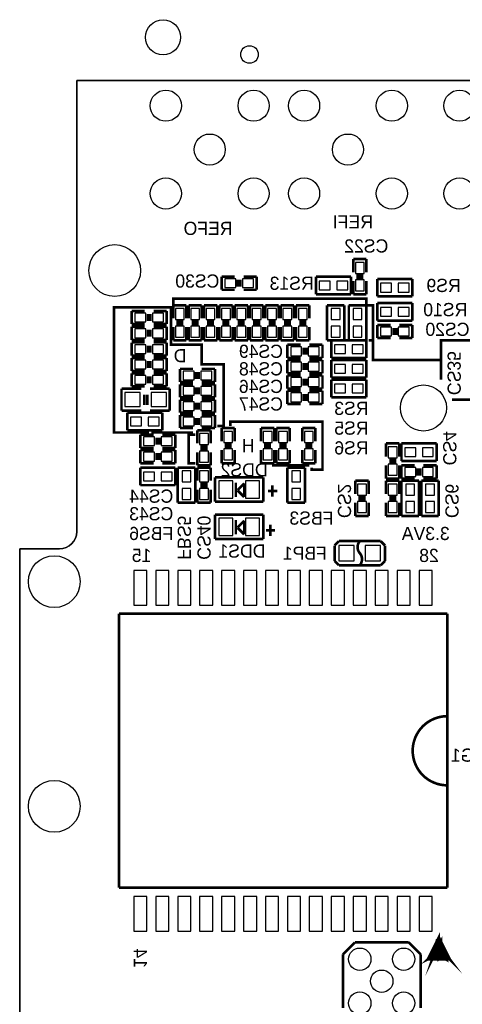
# Model space of a CAD drawing. Extents: x -225 to 585, y -158 to 406.
# Tile 25 of 47: x 0 to 26, y 29 to 86. Entities that reach past the tile are written whole.
import ezdxf

# ---------------------------------------------------------------- set-up
doc = ezdxf.new("R2010")
doc.units = 0
for name, color, linetype in [('BOARD_GEOMETRY_OUTLINE', 3, 'CONTINUOUS'), ('BOARD_GEOMETRY_SILKSCREEN_B', 1, 'CONTINUOUS'), ('PACKAGE_GEOMETRY_SILKSCREEN_B', 4, 'CONTINUOUS'), ('PIN_B', 5, 'CONTINUOUS'), ('REF_DES_SILKSCREEN_B', 6, 'CONTINUOUS')]:
    doc.layers.add(name, color=color, linetype=linetype)

msp = doc.modelspace()

# ---------------------------------------------------------------- linework, layer by layer
at = {"layer": 'BOARD_GEOMETRY_OUTLINE'}
msp.add_lwpolyline([(2.29997, 55.499762), (0, 55.499762), (0, 6.09981), (0, 0), (68.999862, 0.001016), (68.999862, 6.09981), (68.999862, 60.299854), (67.399916, 60.299854, -0.414241), (66.399918, 61.299852), (66.399918, 71.09968), (65.299844, 71.09968, -0.414195), (64.299846, 72.099678), (64.299846, 82.599784), (3.299968, 82.599784), (3.299968, 56.49976, -0.414195)], format="xyb", close=True, dxfattribs=at)
for points in [[(3.299968, 82.599784), (64.299846, 82.599784)], [(3.299968, 56.503824), (3.299968, 82.599784)], [(3.299968, 82.599784), (64.299846, 82.599784)], [(3.299968, 56.49976), (3.299968, 82.599784)], [(3.299968, 56.49976), (3.299968, 71.599806)], [(0, 55.499762), (2.302002, 55.499762)], [(0, 55.499762), (2.29997, 55.499762)], [(0, 25.599644), (0, 55.499762)], [(0, 6.09981), (0, 55.499762)], [(0, 55.499762), (2.29997, 55.499762)], [(0, 6.09981), (0, 55.499762)]]:
    msp.add_lwpolyline(points, dxfattribs=at)
msp.add_lwpolyline([(2.29997, 55.499762, 0.414195), (3.299968, 56.49976)], format="xyb", dxfattribs=at)
msp.add_lwpolyline([(2.29997, 55.499762, 0.414195), (3.299968, 56.49976)], format="xyb", dxfattribs=at)
at = {"layer": 'BOARD_GEOMETRY_SILKSCREEN_B', "const_width": 0.1524}
for points in [[(7.493, 62.23), (5.461, 62.23), (5.461, 69.469), (8.763, 69.469), (8.763, 67.31), (10.541, 67.31), (10.541, 66.167), (11.811, 66.167), (11.811, 62.611), (11.43, 62.611)], [(8.89, 69.596), (8.89, 69.977), (20.066, 69.977), (20.066, 69.596), (20.447, 69.596), (20.447, 67.564), (20.193, 67.564)], [(20.447, 67.564), (20.447, 66.421), (24.384, 66.421), (24.384, 67.564), (36.195, 67.564), (36.195, 64.135), (25.019, 64.135)], [(24.384, 66.421), (24.384, 65.278)], [(12.192, 62.611), (12.192, 62.865), (17.526, 62.865), (17.526, 60.071), (16.891, 60.071), (16.891, 60.198)], [(7.62, 62.23), (10.033, 62.23)], [(10.16, 62.103), (9.779, 62.103), (9.779, 60.452), (10.16, 60.452)], [(16.764, 60.325), (14.605, 60.325)]]:
    msp.add_lwpolyline(points, dxfattribs=at)
at = {"layer": 'PACKAGE_GEOMETRY_SILKSCREEN_B', "const_width": 0.1524}
for points in [[(19.304, 72.263), (19.304, 71.501)], [(20.066, 72.263), (19.304, 72.263)], [(20.066, 71.501), (20.066, 72.263)], [(11.684, 71.247), (11.684, 70.485)], [(12.446, 71.247), (11.684, 71.247)], [(13.716, 71.247), (12.954, 71.247)], [(13.716, 70.485), (13.716, 71.247)], [(17.145, 71.247), (19.177, 71.247)], [(17.145, 70.231), (17.145, 71.247)], [(19.177, 71.247), (19.177, 70.231)], [(19.8882, 71.3232), (19.4818, 71.3232)], [(19.8882, 71.1708), (19.4818, 71.1708)], [(12.6238, 71.0692), (12.6238, 70.6628)], [(12.7762, 71.0692), (12.7762, 70.6628)], [(19.304, 70.993), (19.304, 70.231)], [(20.066, 70.231), (20.066, 70.993)], [(20.701, 71.12), (22.733, 71.12)], [(20.701, 70.104), (20.701, 71.12)], [(22.733, 71.12), (22.733, 70.104)], [(11.684, 70.485), (12.446, 70.485)], [(12.954, 70.485), (13.716, 70.485)], [(19.177, 70.231), (17.145, 70.231)], [(19.304, 70.231), (20.066, 70.231)], [(22.733, 70.104), (20.701, 70.104)], [(8.89, 69.596), (8.89, 68.834)], [(9.652, 69.596), (8.89, 69.596)], [(9.652, 68.834), (9.652, 69.596)], [(9.779, 69.596), (9.779, 68.834)], [(10.541, 69.596), (9.779, 69.596)], [(10.541, 68.834), (10.541, 69.596)], [(10.668, 69.596), (10.668, 68.834)], [(11.43, 69.596), (10.668, 69.596)], [(11.43, 68.834), (11.43, 69.596)], [(11.557, 69.596), (11.557, 68.834)], [(12.319, 69.596), (11.557, 69.596)], [(12.319, 68.834), (12.319, 69.596)], [(12.446, 69.596), (12.446, 68.834)], [(13.208, 69.596), (12.446, 69.596)], [(13.208, 68.834), (13.208, 69.596)], [(13.335, 69.596), (13.335, 68.834)], [(14.097, 69.596), (13.335, 69.596)], [(14.097, 68.834), (14.097, 69.596)], [(14.224, 69.596), (14.224, 68.834)], [(14.986, 69.596), (14.224, 69.596)], [(14.986, 68.834), (14.986, 69.596)], [(15.113, 69.596), (15.113, 68.834)], [(15.875, 69.596), (15.113, 69.596)], [(15.875, 68.834), (15.875, 69.596)], [(16.002, 69.596), (16.002, 68.834)], [(16.764, 69.596), (16.002, 69.596)], [(16.764, 68.834), (16.764, 69.596)], [(17.78, 67.564), (17.78, 69.596)], [(17.78, 69.596), (18.796, 69.596)], [(18.796, 69.596), (18.796, 67.564)], [(19.05, 67.564), (19.05, 69.596)], [(19.05, 69.596), (20.066, 69.596)], [(20.066, 69.596), (20.066, 67.564)], [(20.701, 69.723), (22.733, 69.723)], [(20.701, 68.707), (20.701, 69.723)], [(22.733, 69.723), (22.733, 68.707)], [(6.477, 69.2658), (6.477, 68.5038)], [(7.239, 69.2658), (6.477, 69.2658)], [(7.4168, 69.088), (7.4168, 68.6816)], [(7.5692, 69.088), (7.5692, 68.6816)], [(8.509, 69.2658), (7.747, 69.2658)], [(8.509, 68.5038), (8.509, 69.2658)], [(6.477, 68.5038), (7.239, 68.5038)], [(6.477, 68.3514), (6.477, 67.5894)], [(7.239, 68.3514), (6.477, 68.3514)], [(7.747, 68.5038), (8.509, 68.5038)], [(8.509, 68.3514), (7.747, 68.3514)], [(8.509, 67.5894), (8.509, 68.3514)], [(8.89, 68.326), (8.89, 67.564)], [(9.0678, 68.6562), (9.4742, 68.6562)], [(9.0678, 68.5038), (9.4742, 68.5038)], [(9.652, 67.564), (9.652, 68.326)], [(9.779, 68.326), (9.779, 67.564)], [(9.9568, 68.6562), (10.3632, 68.6562)], [(9.9568, 68.5038), (10.3632, 68.5038)], [(10.541, 67.564), (10.541, 68.326)], [(10.668, 68.326), (10.668, 67.564)], [(10.8458, 68.6562), (11.2522, 68.6562)], [(10.8458, 68.5038), (11.2522, 68.5038)], [(11.43, 67.564), (11.43, 68.326)], [(11.557, 68.326), (11.557, 67.564)], [(11.7348, 68.6562), (12.1412, 68.6562)], [(11.7348, 68.5038), (12.1412, 68.5038)], [(12.319, 67.564), (12.319, 68.326)], [(12.446, 68.326), (12.446, 67.564)], [(12.6238, 68.6562), (13.0302, 68.6562)], [(12.6238, 68.5038), (13.0302, 68.5038)], [(13.208, 67.564), (13.208, 68.326)], [(13.335, 68.326), (13.335, 67.564)], [(13.5128, 68.6562), (13.9192, 68.6562)], [(13.5128, 68.5038), (13.9192, 68.5038)], [(14.097, 67.564), (14.097, 68.326)], [(14.224, 68.326), (14.224, 67.564)], [(14.4018, 68.6562), (14.8082, 68.6562)], [(14.4018, 68.5038), (14.8082, 68.5038)], [(14.986, 67.564), (14.986, 68.326)], [(15.113, 68.326), (15.113, 67.564)], [(15.2908, 68.6562), (15.6972, 68.6562)], [(15.2908, 68.5038), (15.6972, 68.5038)], [(15.875, 67.564), (15.875, 68.326)], [(16.002, 68.326), (16.002, 67.564)], [(16.1798, 68.6562), (16.5862, 68.6562)], [(16.1798, 68.5038), (16.5862, 68.5038)], [(16.764, 67.564), (16.764, 68.326)], [(22.733, 68.707), (20.701, 68.707)], [(20.701, 68.453), (20.701, 67.691)], [(21.463, 68.453), (20.701, 68.453)], [(22.733, 68.453), (21.971, 68.453)], [(22.733, 67.691), (22.733, 68.453)], [(7.4168, 68.1736), (7.4168, 67.7672)], [(7.5692, 68.1736), (7.5692, 67.7672)], [(21.6408, 67.8688), (21.6408, 68.2752)], [(21.7932, 67.8688), (21.7932, 68.2752)], [(6.477, 67.5894), (7.239, 67.5894)], [(6.477, 67.437), (6.477, 66.675)], [(7.239, 67.437), (6.477, 67.437)], [(7.4168, 67.2592), (7.4168, 66.8528)], [(7.5692, 67.2592), (7.5692, 66.8528)], [(7.747, 67.5894), (8.509, 67.5894)], [(8.509, 67.437), (7.747, 67.437)], [(8.509, 66.675), (8.509, 67.437)], [(8.89, 67.564), (9.652, 67.564)], [(9.779, 67.564), (10.541, 67.564)], [(10.668, 67.564), (11.43, 67.564)], [(11.557, 67.564), (12.319, 67.564)], [(12.446, 67.564), (13.208, 67.564)], [(13.335, 67.564), (14.097, 67.564)], [(14.224, 67.564), (14.986, 67.564)], [(15.113, 67.564), (15.875, 67.564)], [(15.494, 67.31), (15.494, 66.548)], [(16.256, 67.31), (15.494, 67.31)], [(16.002, 67.564), (16.764, 67.564)], [(17.526, 67.31), (16.764, 67.31)], [(17.526, 66.548), (17.526, 67.31)], [(18.796, 67.564), (17.78, 67.564)], [(18.034, 67.564), (20.066, 67.564)], [(18.034, 66.548), (18.034, 67.564)], [(20.066, 67.564), (19.05, 67.564)], [(20.066, 67.564), (20.066, 66.548)], [(20.701, 67.691), (21.463, 67.691)], [(21.971, 67.691), (22.733, 67.691)], [(6.477, 66.675), (7.239, 66.675)], [(7.747, 66.675), (8.509, 66.675)], [(16.4338, 67.1322), (16.4338, 66.7258)], [(16.5862, 67.1322), (16.5862, 66.7258)], [(6.477, 66.548), (6.477, 65.786)], [(7.239, 66.548), (6.477, 66.548)], [(7.4168, 66.3702), (7.4168, 65.9638)], [(7.5692, 66.3702), (7.5692, 65.9638)], [(8.509, 66.548), (7.747, 66.548)], [(8.509, 65.786), (8.509, 66.548)], [(15.494, 66.548), (16.256, 66.548)], [(15.494, 66.421), (15.494, 65.659)], [(16.256, 66.421), (15.494, 66.421)], [(16.4338, 66.2432), (16.4338, 65.8368)], [(16.5862, 66.2432), (16.5862, 65.8368)], [(16.764, 66.548), (17.526, 66.548)], [(17.526, 66.421), (16.764, 66.421)], [(17.526, 65.659), (17.526, 66.421)], [(20.066, 66.548), (18.034, 66.548)], [(18.034, 66.421), (20.066, 66.421)], [(18.034, 65.405), (18.034, 66.421)], [(20.066, 66.421), (20.066, 65.405)], [(6.477, 65.786), (7.239, 65.786)], [(6.477, 65.659), (6.477, 64.897)], [(7.239, 65.659), (6.477, 65.659)], [(7.4168, 65.4812), (7.4168, 65.0748)], [(7.5692, 65.4812), (7.5692, 65.0748)], [(7.747, 65.786), (8.509, 65.786)], [(8.509, 65.659), (7.747, 65.659)], [(8.509, 64.897), (8.509, 65.659)], [(9.271, 65.913), (9.271, 65.151)], [(10.033, 65.913), (9.271, 65.913)], [(10.2108, 65.3288), (10.2108, 65.7352)], [(10.3632, 65.3288), (10.3632, 65.7352)], [(11.303, 65.913), (10.541, 65.913)], [(11.303, 65.151), (11.303, 65.913)], [(15.494, 65.659), (16.256, 65.659)], [(15.494, 65.532), (15.494, 64.77)], [(16.256, 65.532), (15.494, 65.532)], [(16.764, 65.659), (17.526, 65.659)], [(17.526, 65.532), (16.764, 65.532)], [(17.526, 64.77), (17.526, 65.532)], [(6.477, 64.897), (7.239, 64.897)], [(7.747, 64.897), (8.509, 64.897)], [(9.271, 65.151), (10.033, 65.151)], [(9.271, 65.024), (9.271, 64.262)], [(10.033, 65.024), (9.271, 65.024)], [(10.541, 65.151), (11.303, 65.151)], [(11.303, 65.024), (10.541, 65.024)], [(11.303, 64.262), (11.303, 65.024)], [(16.4338, 65.3542), (16.4338, 64.9478)], [(16.5862, 65.3542), (16.5862, 64.9478)], [(20.066, 65.405), (18.034, 65.405)], [(18.034, 65.278), (20.066, 65.278)], [(18.034, 64.262), (18.034, 65.278)], [(20.066, 65.278), (20.066, 64.262)], [(5.8928, 64.77), (5.8928, 63.5)], [(7.0358, 64.77), (5.8928, 64.77)], [(7.2136, 64.4144), (7.2136, 63.8302)], [(7.3914, 64.4144), (7.3914, 63.8302)], [(7.5438, 64.77), (8.6868, 64.77)], [(8.6868, 64.77), (8.6868, 63.5)], [(10.2108, 64.4398), (10.2108, 64.8462)], [(10.3632, 64.4398), (10.3632, 64.8462)], [(15.494, 64.77), (16.256, 64.77)], [(15.494, 64.643), (15.494, 63.881)], [(16.256, 64.643), (15.494, 64.643)], [(16.4338, 64.4652), (16.4338, 64.0588)], [(16.5862, 64.4652), (16.5862, 64.0588)], [(16.764, 64.77), (17.526, 64.77)], [(17.526, 64.643), (16.764, 64.643)], [(17.526, 63.881), (17.526, 64.643)], [(9.271, 64.262), (10.033, 64.262)], [(9.271, 64.135), (9.271, 63.373)], [(10.033, 64.135), (9.271, 64.135)], [(10.2108, 63.5508), (10.2108, 63.9572)], [(10.3632, 63.5508), (10.3632, 63.9572)], [(10.541, 64.262), (11.303, 64.262)], [(11.303, 64.135), (10.541, 64.135)], [(11.303, 63.373), (11.303, 64.135)], [(15.494, 63.881), (16.256, 63.881)], [(16.764, 63.881), (17.526, 63.881)], [(20.066, 64.262), (18.034, 64.262)], [(5.8928, 63.5), (7.0358, 63.5)], [(6.223, 63.373), (8.255, 63.373)], [(6.223, 62.357), (6.223, 63.373)], [(8.6868, 63.5), (7.5438, 63.5)], [(8.255, 63.373), (8.255, 62.357)], [(9.271, 63.373), (10.033, 63.373)], [(9.271, 63.246), (9.271, 62.484)], [(10.033, 63.246), (9.271, 63.246)], [(10.541, 63.373), (11.303, 63.373)], [(11.303, 63.246), (10.541, 63.246)], [(11.303, 62.484), (11.303, 63.246)], [(10.2108, 62.6618), (10.2108, 63.0682)], [(10.3632, 62.6618), (10.3632, 63.0682)], [(8.255, 62.357), (6.223, 62.357)], [(6.985, 62.103), (6.985, 61.341)], [(7.747, 62.103), (6.985, 62.103)], [(9.017, 62.103), (8.255, 62.103)], [(9.017, 61.341), (9.017, 62.103)], [(9.271, 62.484), (10.033, 62.484)], [(10.287, 62.357), (10.287, 61.595)], [(11.049, 62.357), (10.287, 62.357)], [(10.541, 62.484), (11.303, 62.484)], [(11.049, 61.595), (11.049, 62.357)], [(11.684, 62.484), (11.684, 61.722)], [(12.446, 62.484), (11.684, 62.484)], [(12.446, 61.722), (12.446, 62.484)], [(13.97, 62.484), (13.97, 61.722)], [(14.732, 62.484), (13.97, 62.484)], [(14.732, 61.722), (14.732, 62.484)], [(14.859, 62.484), (14.859, 61.722)], [(15.621, 62.484), (14.859, 62.484)], [(15.621, 61.722), (15.621, 62.484)], [(16.3576, 62.484), (16.3576, 61.722)], [(17.1196, 62.484), (16.3576, 62.484)], [(17.1196, 61.722), (17.1196, 62.484)], [(7.9248, 61.9252), (7.9248, 61.5188)], [(8.0772, 61.9252), (8.0772, 61.5188)], [(12.2682, 61.5442), (11.8618, 61.5442)], [(14.5542, 61.5442), (14.1478, 61.5442)], [(15.4432, 61.5442), (15.0368, 61.5442)], [(16.9418, 61.5442), (16.5354, 61.5442)], [(21.209, 61.595), (21.209, 60.833)], [(21.971, 61.595), (21.209, 61.595)], [(21.971, 60.833), (21.971, 61.595)], [(22.098, 61.595), (24.13, 61.595)], [(22.098, 60.579), (22.098, 61.595)], [(24.13, 61.595), (24.13, 60.579)], [(6.985, 61.341), (7.747, 61.341)], [(6.985, 61.214), (6.985, 60.452)], [(7.747, 61.214), (6.985, 61.214)], [(7.9248, 61.0362), (7.9248, 60.6298)], [(8.0772, 61.0362), (8.0772, 60.6298)], [(8.255, 61.341), (9.017, 61.341)], [(9.017, 61.214), (8.255, 61.214)], [(9.017, 60.452), (9.017, 61.214)], [(10.287, 61.087), (10.287, 60.325)], [(10.8712, 61.4172), (10.4648, 61.4172)], [(10.8712, 61.2648), (10.4648, 61.2648)], [(11.049, 60.325), (11.049, 61.087)], [(11.684, 61.214), (11.684, 60.452)], [(12.2682, 61.3918), (11.8618, 61.3918)], [(12.446, 60.452), (12.446, 61.214)], [(13.97, 61.214), (13.97, 60.452)], [(14.5542, 61.3918), (14.1478, 61.3918)], [(14.732, 60.452), (14.732, 61.214)], [(14.859, 61.214), (14.859, 60.452)], [(15.4432, 61.3918), (15.0368, 61.3918)], [(15.621, 60.452), (15.621, 61.214)], [(16.3576, 61.214), (16.3576, 60.452)], [(16.9418, 61.3918), (16.5354, 61.3918)], [(17.1196, 60.452), (17.1196, 61.214)], [(6.985, 60.452), (7.747, 60.452)], [(8.255, 60.452), (9.017, 60.452)], [(10.287, 60.325), (11.049, 60.325)], [(11.684, 60.452), (12.446, 60.452)], [(13.97, 60.452), (14.732, 60.452)], [(14.859, 60.452), (15.621, 60.452)], [(16.3576, 60.452), (17.1196, 60.452)], [(21.209, 60.325), (21.209, 59.563)], [(21.7932, 60.6552), (21.3868, 60.6552)], [(21.7932, 60.5028), (21.3868, 60.5028)], [(21.971, 59.563), (21.971, 60.325)], [(24.13, 60.579), (22.098, 60.579)], [(22.098, 60.325), (22.098, 59.563)], [(22.86, 60.325), (22.098, 60.325)], [(24.13, 60.325), (23.368, 60.325)], [(24.13, 59.563), (24.13, 60.325)], [(6.985, 60.198), (9.017, 60.198)], [(6.985, 59.182), (6.985, 60.198)], [(9.017, 60.198), (9.017, 59.182)], [(9.144, 60.198), (10.16, 60.198)], [(9.144, 58.166), (9.144, 60.198)], [(10.16, 60.198), (10.16, 58.166)], [(10.287, 60.198), (10.287, 59.436)], [(11.049, 60.198), (10.287, 60.198)], [(11.049, 59.436), (11.049, 60.198)], [(15.494, 60.198), (16.51, 60.198)], [(15.494, 58.166), (15.494, 60.198)], [(16.51, 60.198), (16.51, 58.166)], [(23.0378, 59.7408), (23.0378, 60.1472)], [(23.1902, 59.7408), (23.1902, 60.1472)], [(9.017, 59.182), (6.985, 59.182)], [(10.4648, 59.2582), (10.8712, 59.2582)], [(11.300206, 58.227976), (11.300206, 59.628024)], [(11.300206, 59.628024), (14.100048, 59.628024)], [(12.510008, 59.3344), (12.510008, 58.4962)], [(12.611608, 58.9026), (12.992608, 59.2836)], [(12.992608, 59.2836), (12.992608, 58.4962)], [(14.100048, 59.628024), (14.100048, 58.227976)], [(14.6304, 59.182), (14.6304, 58.5216)], [(19.431, 59.436), (19.431, 58.674)], [(20.193, 59.436), (19.431, 59.436)], [(20.193, 58.674), (20.193, 59.436)], [(21.209, 59.563), (21.971, 59.563)], [(21.209, 59.436), (21.209, 58.674)], [(21.971, 59.436), (21.209, 59.436)], [(21.971, 58.674), (21.971, 59.436)], [(22.098, 59.563), (22.86, 59.563)], [(22.098, 59.436), (23.114, 59.436)], [(22.098, 57.404), (22.098, 59.436)], [(23.114, 59.436), (23.114, 57.404)], [(23.241, 57.404), (23.241, 59.436)], [(23.241, 59.436), (24.257, 59.436)], [(23.368, 59.563), (24.13, 59.563)], [(24.257, 59.436), (24.257, 57.404)], [(10.287, 58.928), (10.287, 58.166)], [(10.4648, 59.1058), (10.8712, 59.1058)], [(11.049, 58.166), (11.049, 58.928)], [(12.611608, 58.8772), (12.611608, 58.9026)], [(12.992608, 58.4962), (12.611608, 58.8772)], [(14.9098, 58.8518), (14.3764, 58.8518)], [(10.16, 58.166), (9.144, 58.166)], [(10.287, 58.166), (11.049, 58.166)], [(14.100048, 58.227976), (11.300206, 58.227976)], [(16.51, 58.166), (15.494, 58.166)], [(19.431, 58.166), (19.431, 57.404)], [(20.0152, 58.4962), (19.6088, 58.4962)], [(20.0152, 58.3438), (19.6088, 58.3438)], [(20.193, 57.404), (20.193, 58.166)], [(21.209, 58.166), (21.209, 57.404)], [(21.7932, 58.4962), (21.3868, 58.4962)], [(21.7932, 58.3438), (21.3868, 58.3438)], [(21.971, 57.404), (21.971, 58.166)], [(11.300206, 56.068976), (11.300206, 57.469024)], [(11.300206, 57.469024), (14.100048, 57.469024)], [(14.100048, 57.469024), (14.100048, 56.068976)], [(12.510008, 57.1754), (12.510008, 56.3372)], [(12.611608, 56.7436), (12.992608, 57.1246)], [(12.992608, 57.1246), (12.992608, 56.3372)], [(19.431, 57.404), (20.193, 57.404)], [(21.209, 57.404), (21.971, 57.404)], [(23.114, 57.404), (22.098, 57.404)], [(24.257, 57.404), (23.241, 57.404)], [(12.611608, 56.7182), (12.611608, 56.7436)], [(12.992608, 56.3372), (12.611608, 56.7182)], [(14.7828, 56.5658), (14.2494, 56.5658)], [(14.5034, 56.896), (14.5034, 56.2356)], [(14.100048, 56.068976), (11.300206, 56.068976)], [(18.2245, 55.6895), (18.4785, 55.9435)], [(18.4785, 55.9435), (20.8915, 55.9435)], [(20.8915, 55.9435), (21.1455, 55.6895)], [(18.2245, 54.8005), (18.2245, 55.6895)], [(21.1455, 55.6895), (21.1455, 54.8005)], [(18.4785, 54.5465), (18.2245, 54.8005)], [(21.1455, 54.8005), (20.8915, 54.5465)], [(20.8915, 54.5465), (18.4785, 54.5465)], [(5.744972, 35.88512), (5.744972, 51.74488)], [(5.744972, 51.74488), (24.744934, 51.74488)], [(24.744934, 51.74488), (24.744934, 35.88512)], [(24.744934, 35.88512), (5.744972, 35.88512)], [(24.257, 33.02), (24.892, 31.75), (23.622, 31.75), (24.257, 33.02), (24.257, 31.75), (23.622, 31.75), (24.257, 33.02), (24.257, 31.75), (24.638, 32.004), (24.13, 32.512), (23.876, 32.004), (24.892, 31.75), (24.384, 32.512), (24.384, 32.766), (23.876, 31.75), (24.13, 32.512), (24.892, 31.75), (24.13, 32.766), (23.876, 31.75), (24.638, 32.004), (24.384, 32.512), (23.622, 31.75), (24.13, 32.004), (24.638, 31.75), (24.13, 32.512), (24.13, 32.004), (24.384, 32.004)], [(19.404838, 32.729932), (18.704814, 32.029908)], [(22.504908, 32.729932), (19.404838, 32.729932)], [(23.204932, 32.029908), (22.504908, 32.729932)], [(18.704814, 32.029908), (18.704814, 28.929838)], [(23.204932, 28.929838), (23.204932, 32.029908)]]:
    msp.add_lwpolyline(points, dxfattribs=at)
for points in [[(19.685, 55.9435, 0.366409), (19.685, 55.244746)], [(19.685, 55.244746), (19.685, 55.245, -0.366409), (19.685, 54.546246)], [(24.744934, 41.815004, -1), (24.744934, 45.814996)]]:
    msp.add_lwpolyline(points, format="xyb", dxfattribs=at)
at = {"layer": 'PIN_B'}
for points in [[(19.431, 71.4375), (19.939, 71.4375), (19.939, 72.0725), (19.431, 72.0725)], [(12.5095, 70.612), (12.5095, 71.12), (11.8745, 71.12), (11.8745, 70.612)], [(13.5255, 70.612), (13.5255, 71.12), (12.8905, 71.12), (12.8905, 70.612)], [(17.9705, 70.485), (17.9705, 70.993), (17.3355, 70.993), (17.3355, 70.485)], [(18.9865, 70.485), (18.9865, 70.993), (18.3515, 70.993), (18.3515, 70.485)], [(19.431, 70.4215), (19.939, 70.4215), (19.939, 71.0565), (19.431, 71.0565)], [(21.5265, 70.358), (21.5265, 70.866), (20.8915, 70.866), (20.8915, 70.358)], [(22.5425, 70.358), (22.5425, 70.866), (21.9075, 70.866), (21.9075, 70.358)], [(7.3025, 68.6308), (7.3025, 69.1388), (6.6675, 69.1388), (6.6675, 68.6308)], [(8.3185, 68.6308), (8.3185, 69.1388), (7.6835, 69.1388), (7.6835, 68.6308)], [(9.525, 69.4055), (9.017, 69.4055), (9.017, 68.7705), (9.525, 68.7705)], [(10.414, 69.4055), (9.906, 69.4055), (9.906, 68.7705), (10.414, 68.7705)], [(11.303, 69.4055), (10.795, 69.4055), (10.795, 68.7705), (11.303, 68.7705)], [(12.192, 69.4055), (11.684, 69.4055), (11.684, 68.7705), (12.192, 68.7705)], [(13.081, 69.4055), (12.573, 69.4055), (12.573, 68.7705), (13.081, 68.7705)], [(13.97, 69.4055), (13.462, 69.4055), (13.462, 68.7705), (13.97, 68.7705)], [(14.859, 69.4055), (14.351, 69.4055), (14.351, 68.7705), (14.859, 68.7705)], [(15.748, 69.4055), (15.24, 69.4055), (15.24, 68.7705), (15.748, 68.7705)], [(16.637, 69.4055), (16.129, 69.4055), (16.129, 68.7705), (16.637, 68.7705)], [(18.542, 69.4055), (18.034, 69.4055), (18.034, 68.7705), (18.542, 68.7705)], [(19.812, 69.4055), (19.304, 69.4055), (19.304, 68.7705), (19.812, 68.7705)], [(21.5265, 68.961), (21.5265, 69.469), (20.8915, 69.469), (20.8915, 68.961)], [(22.5425, 68.961), (22.5425, 69.469), (21.9075, 69.469), (21.9075, 68.961)], [(9.525, 68.3895), (9.017, 68.3895), (9.017, 67.7545), (9.525, 67.7545)], [(10.414, 68.3895), (9.906, 68.3895), (9.906, 67.7545), (10.414, 67.7545)], [(11.303, 68.3895), (10.795, 68.3895), (10.795, 67.7545), (11.303, 67.7545)], [(12.192, 68.3895), (11.684, 68.3895), (11.684, 67.7545), (12.192, 67.7545)], [(13.081, 68.3895), (12.573, 68.3895), (12.573, 67.7545), (13.081, 67.7545)], [(13.97, 68.3895), (13.462, 68.3895), (13.462, 67.7545), (13.97, 67.7545)], [(14.859, 68.3895), (14.351, 68.3895), (14.351, 67.7545), (14.859, 67.7545)], [(15.748, 68.3895), (15.24, 68.3895), (15.24, 67.7545), (15.748, 67.7545)], [(16.637, 68.3895), (16.129, 68.3895), (16.129, 67.7545), (16.637, 67.7545)], [(18.542, 68.3895), (18.034, 68.3895), (18.034, 67.7545), (18.542, 67.7545)], [(19.812, 68.3895), (19.304, 68.3895), (19.304, 67.7545), (19.812, 67.7545)], [(7.3025, 67.7164), (7.3025, 68.2244), (6.6675, 68.2244), (6.6675, 67.7164)], [(8.3185, 67.7164), (8.3185, 68.2244), (7.6835, 68.2244), (7.6835, 67.7164)], [(20.8915, 68.326), (20.8915, 67.818), (21.5265, 67.818), (21.5265, 68.326)], [(21.9075, 68.326), (21.9075, 67.818), (22.5425, 67.818), (22.5425, 68.326)], [(7.3025, 66.802), (7.3025, 67.31), (6.6675, 67.31), (6.6675, 66.802)], [(8.3185, 66.802), (8.3185, 67.31), (7.6835, 67.31), (7.6835, 66.802)], [(18.2245, 67.31), (18.2245, 66.802), (18.8595, 66.802), (18.8595, 67.31)], [(19.2405, 67.31), (19.2405, 66.802), (19.8755, 66.802), (19.8755, 67.31)], [(16.3195, 66.675), (16.3195, 67.183), (15.6845, 67.183), (15.6845, 66.675)], [(17.3355, 66.675), (17.3355, 67.183), (16.7005, 67.183), (16.7005, 66.675)], [(7.3025, 65.913), (7.3025, 66.421), (6.6675, 66.421), (6.6675, 65.913)], [(8.3185, 65.913), (8.3185, 66.421), (7.6835, 66.421), (7.6835, 65.913)], [(16.3195, 65.786), (16.3195, 66.294), (15.6845, 66.294), (15.6845, 65.786)], [(17.3355, 65.786), (17.3355, 66.294), (16.7005, 66.294), (16.7005, 65.786)], [(18.2245, 66.167), (18.2245, 65.659), (18.8595, 65.659), (18.8595, 66.167)], [(19.2405, 66.167), (19.2405, 65.659), (19.8755, 65.659), (19.8755, 66.167)], [(7.3025, 65.024), (7.3025, 65.532), (6.6675, 65.532), (6.6675, 65.024)], [(8.3185, 65.024), (8.3185, 65.532), (7.6835, 65.532), (7.6835, 65.024)], [(9.4615, 65.786), (9.4615, 65.278), (10.0965, 65.278), (10.0965, 65.786)], [(10.4775, 65.786), (10.4775, 65.278), (11.1125, 65.278), (11.1125, 65.786)], [(16.3195, 64.897), (16.3195, 65.405), (15.6845, 65.405), (15.6845, 64.897)], [(17.3355, 64.897), (17.3355, 65.405), (16.7005, 65.405), (16.7005, 64.897)], [(18.2245, 65.024), (18.2245, 64.516), (18.8595, 64.516), (18.8595, 65.024)], [(19.2405, 65.024), (19.2405, 64.516), (19.8755, 64.516), (19.8755, 65.024)], [(6.9723, 63.7286), (6.9723, 64.5414), (6.0833, 64.5414), (6.0833, 63.7286)], [(8.4963, 63.7286), (8.4963, 64.5414), (7.6073, 64.5414), (7.6073, 63.7286)], [(9.4615, 64.897), (9.4615, 64.389), (10.0965, 64.389), (10.0965, 64.897)], [(10.4775, 64.897), (10.4775, 64.389), (11.1125, 64.389), (11.1125, 64.897)], [(16.3195, 64.008), (16.3195, 64.516), (15.6845, 64.516), (15.6845, 64.008)], [(17.3355, 64.008), (17.3355, 64.516), (16.7005, 64.516), (16.7005, 64.008)], [(9.4615, 64.008), (9.4615, 63.5), (10.0965, 63.5), (10.0965, 64.008)], [(10.4775, 64.008), (10.4775, 63.5), (11.1125, 63.5), (11.1125, 64.008)], [(6.4135, 63.119), (6.4135, 62.611), (7.0485, 62.611), (7.0485, 63.119)], [(7.4295, 63.119), (7.4295, 62.611), (8.0645, 62.611), (8.0645, 63.119)], [(9.4615, 63.119), (9.4615, 62.611), (10.0965, 62.611), (10.0965, 63.119)], [(10.4775, 63.119), (10.4775, 62.611), (11.1125, 62.611), (11.1125, 63.119)], [(10.414, 61.5315), (10.922, 61.5315), (10.922, 62.1665), (10.414, 62.1665)], [(11.811, 61.6585), (12.319, 61.6585), (12.319, 62.2935), (11.811, 62.2935)], [(14.097, 61.6585), (14.605, 61.6585), (14.605, 62.2935), (14.097, 62.2935)], [(14.986, 61.6585), (15.494, 61.6585), (15.494, 62.2935), (14.986, 62.2935)], [(16.4846, 61.6585), (16.9926, 61.6585), (16.9926, 62.2935), (16.4846, 62.2935)], [(7.8105, 61.468), (7.8105, 61.976), (7.1755, 61.976), (7.1755, 61.468)], [(8.8265, 61.468), (8.8265, 61.976), (8.1915, 61.976), (8.1915, 61.468)], [(7.8105, 60.579), (7.8105, 61.087), (7.1755, 61.087), (7.1755, 60.579)], [(8.8265, 60.579), (8.8265, 61.087), (8.1915, 61.087), (8.1915, 60.579)], [(10.414, 60.5155), (10.922, 60.5155), (10.922, 61.1505), (10.414, 61.1505)], [(11.811, 60.6425), (12.319, 60.6425), (12.319, 61.2775), (11.811, 61.2775)], [(14.097, 60.6425), (14.605, 60.6425), (14.605, 61.2775), (14.097, 61.2775)], [(14.986, 60.6425), (15.494, 60.6425), (15.494, 61.2775), (14.986, 61.2775)], [(16.4846, 60.6425), (16.9926, 60.6425), (16.9926, 61.2775), (16.4846, 61.2775)], [(21.336, 60.7695), (21.844, 60.7695), (21.844, 61.4045), (21.336, 61.4045)], [(22.9235, 60.833), (22.9235, 61.341), (22.2885, 61.341), (22.2885, 60.833)], [(23.9395, 60.833), (23.9395, 61.341), (23.3045, 61.341), (23.3045, 60.833)], [(7.1755, 59.944), (7.1755, 59.436), (7.8105, 59.436), (7.8105, 59.944)], [(8.1915, 59.944), (8.1915, 59.436), (8.8265, 59.436), (8.8265, 59.944)], [(9.398, 59.3725), (9.906, 59.3725), (9.906, 60.0075), (9.398, 60.0075)], [(10.922, 60.0075), (10.414, 60.0075), (10.414, 59.3725), (10.922, 59.3725)], [(15.748, 59.3725), (16.256, 59.3725), (16.256, 60.0075), (15.748, 60.0075)], [(21.336, 59.7535), (21.844, 59.7535), (21.844, 60.3885), (21.336, 60.3885)], [(22.2885, 60.198), (22.2885, 59.69), (22.9235, 59.69), (22.9235, 60.198)], [(23.3045, 60.198), (23.3045, 59.69), (23.9395, 59.69), (23.9395, 60.198)], [(12.331446, 58.4327), (12.331446, 59.4233), (11.518646, 59.4233), (11.518646, 58.4327)], [(13.881608, 58.4327), (13.881608, 59.4233), (13.068808, 59.4233), (13.068808, 58.4327)], [(9.398, 58.3565), (9.906, 58.3565), (9.906, 58.9915), (9.398, 58.9915)], [(10.922, 58.9915), (10.414, 58.9915), (10.414, 58.3565), (10.922, 58.3565)], [(15.748, 58.3565), (16.256, 58.3565), (16.256, 58.9915), (15.748, 58.9915)], [(19.558, 58.6105), (20.066, 58.6105), (20.066, 59.2455), (19.558, 59.2455)], [(21.336, 58.6105), (21.844, 58.6105), (21.844, 59.2455), (21.336, 59.2455)], [(22.352, 58.6105), (22.86, 58.6105), (22.86, 59.2455), (22.352, 59.2455)], [(24.003, 59.2455), (23.495, 59.2455), (23.495, 58.6105), (24.003, 58.6105)], [(19.558, 57.5945), (20.066, 57.5945), (20.066, 58.2295), (19.558, 58.2295)], [(21.336, 57.5945), (21.844, 57.5945), (21.844, 58.2295), (21.336, 58.2295)], [(22.352, 57.5945), (22.86, 57.5945), (22.86, 58.2295), (22.352, 58.2295)], [(24.003, 58.2295), (23.495, 58.2295), (23.495, 57.5945), (24.003, 57.5945)], [(12.331446, 56.2737), (12.331446, 57.2643), (11.518646, 57.2643), (11.518646, 56.2737)], [(13.881608, 56.2737), (13.881608, 57.2643), (13.068808, 57.2643), (13.068808, 56.2737)], [(18.4785, 55.6895), (18.4785, 54.8005), (19.3675, 54.8005), (19.3675, 55.6895)], [(20.0025, 55.6895), (20.0025, 54.8005), (20.8915, 54.8005), (20.8915, 55.6895)], [(6.604, 52.241704), (7.366, 52.241704), (7.366, 54.248304), (6.604, 54.248304)], [(7.874, 52.241704), (8.636, 52.241704), (8.636, 54.248304), (7.874, 54.248304)], [(9.144, 52.241704), (9.906, 52.241704), (9.906, 54.248304), (9.144, 54.248304)], [(10.414, 52.241704), (11.176, 52.241704), (11.176, 54.248304), (10.414, 54.248304)], [(11.684, 52.241704), (12.446, 52.241704), (12.446, 54.248304), (11.684, 54.248304)], [(12.954, 52.241704), (13.716, 52.241704), (13.716, 54.248304), (12.954, 54.248304)], [(14.224, 52.241704), (14.986, 52.241704), (14.986, 54.248304), (14.224, 54.248304)], [(15.494, 52.241704), (16.256, 52.241704), (16.256, 54.248304), (15.494, 54.248304)], [(16.764, 52.241704), (17.526, 52.241704), (17.526, 54.248304), (16.764, 54.248304)], [(18.034, 52.241704), (18.796, 52.241704), (18.796, 54.248304), (18.034, 54.248304)], [(19.304, 52.241704), (20.066, 52.241704), (20.066, 54.248304), (19.304, 54.248304)], [(20.574, 52.241704), (21.336, 52.241704), (21.336, 54.248304), (20.574, 54.248304)], [(21.844, 52.241704), (22.606, 52.241704), (22.606, 54.248304), (21.844, 54.248304)], [(23.114, 52.241704), (23.876, 52.241704), (23.876, 54.248304), (23.114, 54.248304)], [(6.604, 33.381696), (7.366, 33.381696), (7.366, 35.388296), (6.604, 35.388296)], [(7.874, 33.381696), (8.636, 33.381696), (8.636, 35.388296), (7.874, 35.388296)], [(9.144, 33.381696), (9.906, 33.381696), (9.906, 35.388296), (9.144, 35.388296)], [(10.414, 33.381696), (11.176, 33.381696), (11.176, 35.388296), (10.414, 35.388296)], [(11.684, 33.381696), (12.446, 33.381696), (12.446, 35.388296), (11.684, 35.388296)], [(12.954, 33.381696), (13.716, 33.381696), (13.716, 35.388296), (12.954, 35.388296)], [(14.224, 33.381696), (14.986, 33.381696), (14.986, 35.388296), (14.224, 35.388296)], [(15.494, 33.381696), (16.256, 33.381696), (16.256, 35.388296), (15.494, 35.388296)], [(16.764, 33.381696), (17.526, 33.381696), (17.526, 35.388296), (16.764, 35.388296)], [(18.034, 33.381696), (18.796, 33.381696), (18.796, 35.388296), (18.034, 35.388296)], [(19.304, 33.381696), (20.066, 33.381696), (20.066, 35.388296), (19.304, 35.388296)], [(20.574, 33.381696), (21.336, 33.381696), (21.336, 35.388296), (20.574, 35.388296)], [(21.844, 33.381696), (22.606, 33.381696), (22.606, 35.388296), (21.844, 35.388296)], [(23.114, 33.381696), (23.876, 33.381696), (23.876, 35.388296), (23.114, 35.388296)]]:
    msp.add_lwpolyline(points, close=True, dxfattribs=at)
for centre, radius in [((8.299958, 85.099906), 1.016), ((13.299948, 84.099908), 0.508), ((8.459724, 81.139792), 0.9017), ((13.539724, 81.139792), 0.9017), ((16.459708, 81.139792), 0.9017), ((21.539708, 81.139792), 0.9017), ((25.459944, 81.139792), 0.9017), ((10.999724, 78.599792), 0.9017), ((18.999708, 78.599792), 0.9017), ((8.459724, 76.059792), 0.9017), ((13.539724, 76.059792), 0.9017), ((16.459708, 76.059792), 0.9017), ((21.539708, 76.059792), 0.9017), ((25.459944, 76.059792), 0.9017), ((5.500116, 71.599806), 1.4986), ((23.368, 63.64986), 1.3335), ((2.00025, 53.599842), 1.4986), ((2.00025, 40.599868), 1.4986), ((19.685, 31.75), 0.6477), ((22.224746, 31.75), 0.6477), ((20.955, 30.48), 0.6477), ((19.685, 29.21), 0.6477), ((22.224746, 29.21), 0.6477)]:
    msp.add_circle(centre, radius, dxfattribs=at)

# ---------------------------------------------------------------- texts
at = {"layer": 'BOARD_GEOMETRY_SILKSCREEN_B', "text_generation_flag": 2, "width": 1.000333}
for s, p in [('REFI', (20.447, 74.041)), ('REFO', (12.319, 73.66)), ('D', (9.652, 66.294)), ('H', (13.589, 61.087)), ('3.3VA', (24.892, 56.007))]:
    msp.add_text(s, height=0.762, dxfattribs=at).set_placement(p)
at = {"layer": 'PACKAGE_GEOMETRY_SILKSCREEN_B', "text_generation_flag": 2, "width": 1.000333}
for s, p in [('15', (7.62, 54.737)), ('28', (24.257, 54.737))]:
    msp.add_text(s, height=0.762, dxfattribs=at).set_placement(p)
msp.add_text('14', height=0.762, rotation=270, dxfattribs=at).set_placement((6.604, 31.242))
at = {"layer": 'REF_DES_SILKSCREEN_B', "text_generation_flag": 2, "width": 1.000333}
for s, p in [('CS22', (21.336, 72.644)), ('CS30', (11.557, 70.612)), ('RS13', (17.018, 70.485)), ('RS9', (25.527254, 70.358)), ('RS10', (25.908254, 68.961)), ('CS20', (26.035, 67.818)), ('CS49', (15.240254, 66.548)), ('CS48', (15.240254, 65.532)), ('CS46', (15.24, 64.516)), ('CS47', (15.24, 63.5)), ('RS3', (20.193254, 63.246)), ('RS5', (20.193254, 62.103)), ('RS6', (20.193254, 60.96)), ('DDS2', (14.351, 59.69)), ('CS44', (8.890254, 58.166)), ('CS43', (8.890254, 57.15)), ('FBS3', (18.161, 56.896)), ('FBS6', (8.890254, 56.007)), ('DDS1', (14.224, 54.991)), ('FBP1', (17.78, 54.864)), ('UG1', (27.051, 43.18))]:
    msp.add_text(s, height=0.762, dxfattribs=at).set_placement(p)
for s, p in [('CS35', (24.765, 64.389)), ('CS4', (24.511, 60.325)), ('CS2', (18.415, 57.277)), ('CS6', (24.638, 57.277)), ('FBS5', (9.144, 54.864)), ('CS40', (10.287, 54.864))]:
    msp.add_text(s, height=0.762, rotation=270, dxfattribs=at).set_placement(p)

doc.saveas('drawing.dxf')
